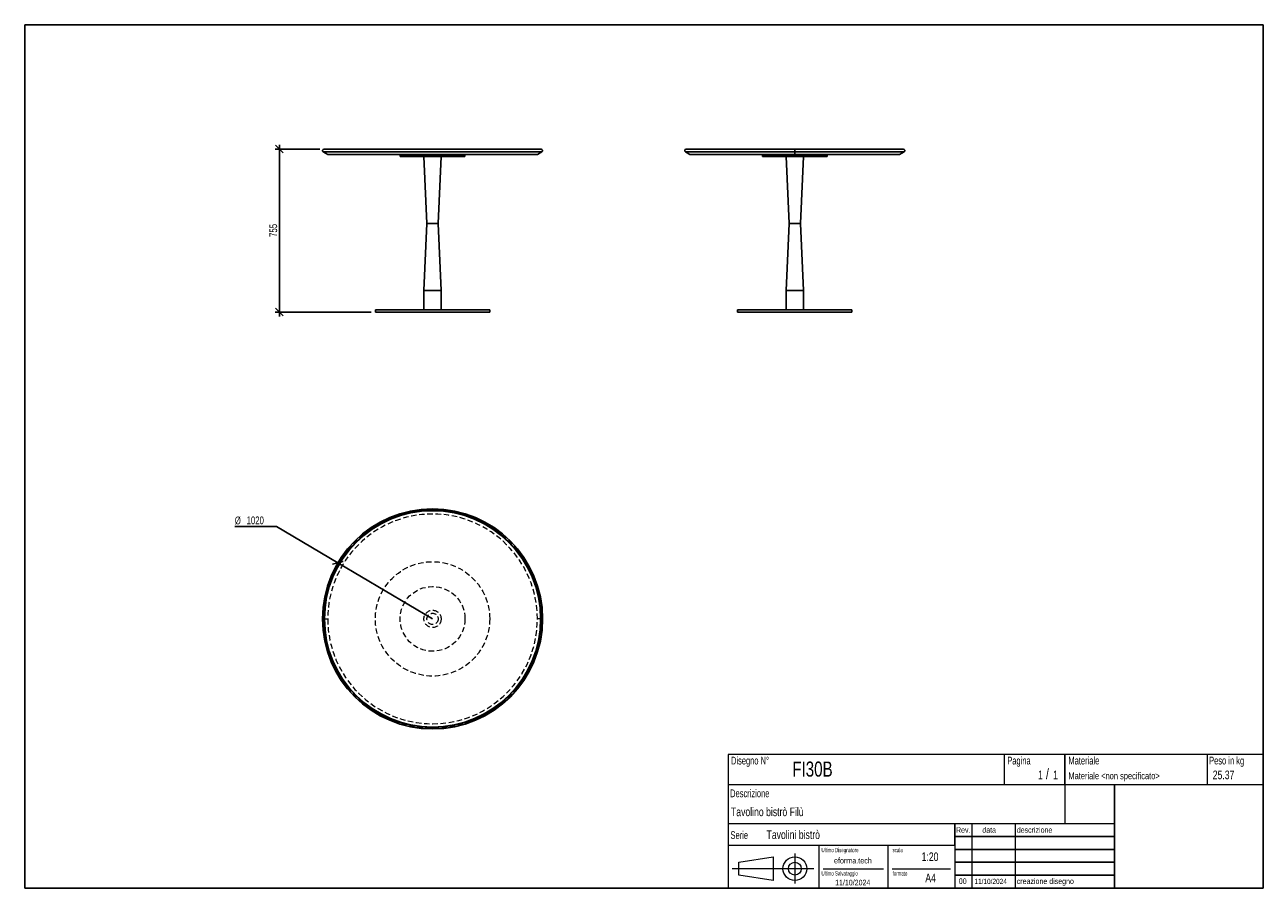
# Model space of a CAD drawing. Header units: millimetres. Extents: x 5 to 292, y 5 to 205.
import ezdxf

# ---------------------------------------------------------------- set-up
doc = ezdxf.new("R2010")
doc.units = ezdxf.units.MM
doc.linetypes.add('HIDDEN', pattern=[1.905, 1.27, -0.635])
doc.layers.add('FORMAT', color=7, linetype='Continuous')
doc.styles.add('SLDTEXTSTYLE0', font='TXT', dxfattribs={"width": 0.605})
doc.styles.add('SLDTEXTSTYLE1', font='TXT', dxfattribs={"width": 0.75})
doc.dimstyles.new('SLDDIMSTYLE0', dxfattribs={"dimtxt": 1.8, "dimasz": 1.8, "dimexe": 0, "dimexo": 0.0625, "dimgap": 0.45, "dimtad": 1, "dimlfac": 20, "dimrnd": 1e-09, "dimzin": 12, "dimdsep": 46, "dimtxsty": 'SLDTEXTSTYLE1', "dimblk1": 'OBLIQUE', "dimblk2": 'OBLIQUE', "dimsah": 1, "dimcen": 0.09, "dimadec": 0, "dimazin": 3, "dimtfac": 1, "dimtmove": 0, "dimatfit": 0, "dimldrblk": 'OBLIQUE', "dimfxl": 0, "dimfrac": 2, "dimtolj": 1, "dimtzin": 12, "dimarcsym": 0})
doc.dimstyles.new('SLDDIMSTYLE1', dxfattribs={"dimtxt": 1.8, "dimasz": 1.8, "dimexe": 0, "dimexo": 0.0625, "dimgap": 0.45, "dimtad": 0, "dimtih": 1, "dimtoh": 1, "dimlfac": 20, "dimrnd": 1e-09, "dimzin": 12, "dimdsep": 46, "dimtxsty": 'SLDTEXTSTYLE1', "dimblk1": 'OBLIQUE', "dimblk2": 'OBLIQUE', "dimsah": 1, "dimcen": 0, "dimadec": 0, "dimazin": 3, "dimtfac": 1, "dimtofl": 0, "dimtmove": 0, "dimatfit": 3, "dimldrblk": 'OBLIQUE', "dimfxl": 0, "dimfrac": 2, "dimtolj": 1, "dimtzin": 12, "dimarcsym": 0})

# ---------------------------------------------------------------- blocks, each defined once
blk = doc.blocks.new('_Oblique')
at = {"color": 0, "linetype": 'ByBlock', "lineweight": -2}
blk.add_line((-0.5, -0.5), (0.5, 0.5), dxfattribs=at)
blk = doc.blocks.new('_D')
at = {"layer": 'FORMAT', "color": 7}
for p, q in [((73.35, 176.21), (63, 176.21)), ((64, 176.21), (64, 177.21)), ((64, 176.21), (64, 138.46)), ((85.25, 138.46), (63, 138.46)), ((64, 138.46), (64, 137.46))]:
    blk.add_line(p, q, dxfattribs=at)
at = {"layer": 'FORMAT', "color": 7, "xscale": 1.8, "yscale": 1.8}
for p, rotation in [((64, 176.21), 270.0000000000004), ((64, 138.46), 90.0000000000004)]:
    blk.add_blockref('_Oblique', p, dxfattribs=dict(at, rotation=rotation))
at = {"layer": 'FORMAT', "color": 7, "insert": (61.68, 155.86), "char_height": 1.8, "attachment_point": 1, "rotation": 90, "style": 'SLDTEXTSTYLE1'}
blk.add_mtext('755', dxfattribs=at)
blk = doc.blocks.new('_D_1')
at = {"layer": 'FORMAT', "color": 7}
for p, q in [((63.31, 88.77), (53.68, 88.77)), ((77.54, 80.36), (63.31, 88.77)), ((99.5, 67.39), (77.54, 80.36))]:
    blk.add_line(p, q, dxfattribs=at)
at = {"layer": 'FORMAT', "color": 7, "xscale": 1.8, "yscale": 1.8, "rotation": 329.4255324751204}
blk.add_blockref('_Oblique', (77.54, 80.36, 25), dxfattribs=at)
at = {"layer": 'FORMAT', "color": 7, "char_height": 1.8, "attachment_point": 1, "style": 'SLDTEXTSTYLE1'}
for s, insert in [('%%c', (53.68, 91.09)), ('1020', (56.4, 91.11))]:
    blk.add_mtext(s, dxfattribs=dict(at, insert=insert))

msp = doc.modelspace()

# ---------------------------------------------------------------- linework, layer by layer
at = {"color": 7, "linetype": 'Continuous', "lineweight": 25}
for p, q in [((124.82248, 175.55429), (74.17248, 175.55429)), ((74.17248, 175.55429), (75.20632, 174.9574)), ((124.64748, 176.2074), (74.34748, 176.2074)), ((124.82248, 175.55429), (123.78863, 174.9574)), ((158.11315, 175.55429), (159.147, 174.9574)), ((183.43815, 175.55429), (158.11315, 175.55429)), ((183.43815, 176.2074), (158.28815, 176.2074)), ((183.43815, 176.2074), (183.43815, 175.55429)), ((208.58815, 176.2074), (183.43815, 176.2074)), ((183.43815, 175.55429), (183.43815, 174.9574)), ((208.76315, 175.55429), (183.43815, 175.55429)), ((207.72931, 174.9574), (208.76315, 175.55429)), ((123.78863, 174.9574), (75.20632, 174.9574)), ((91.99748, 174.9574), (91.99748, 174.7074)), ((91.99748, 174.7074), (91.99748, 174.4574)), ((106.99748, 174.7074), (91.99748, 174.7074)), ((106.99748, 174.4574), (91.99748, 174.4574)), ((97.49748, 174.4574), (98.19748, 158.9574)), ((100.79748, 158.9574), (101.49748, 174.4574)), ((106.99748, 174.7074), (106.99748, 174.9574)), ((106.99748, 174.4574), (106.99748, 174.7074)), ((183.43815, 174.9574), (159.147, 174.9574)), ((175.93815, 174.9574), (175.93815, 174.7074)), ((175.93815, 174.7074), (175.93815, 174.4574)), ((190.93815, 174.7074), (175.93815, 174.7074)), ((175.93815, 174.7074), (183.43815, 174.7074)), ((190.93815, 174.4574), (175.93815, 174.4574)), ((181.43815, 174.4574), (182.13815, 158.9574)), ((207.72931, 174.9574), (183.43815, 174.9574)), ((183.43815, 174.7074), (190.93815, 174.7074)), ((184.73815, 158.9574), (185.43815, 174.4574)), ((190.93815, 174.7074), (190.93815, 174.9574)), ((190.93815, 174.4574), (190.93815, 174.7074)), ((98.19748, 158.9574), (97.49748, 143.4574)), ((100.79748, 158.9574), (98.19748, 158.9574)), ((101.49748, 143.4574), (100.79748, 158.9574)), ((182.13815, 158.9574), (181.43815, 143.4574)), ((184.73815, 158.9574), (182.13815, 158.9574)), ((185.43815, 143.4574), (184.73815, 158.9574)), ((97.49748, 143.4574), (97.49748, 138.9574)), ((101.49748, 143.4574), (97.49748, 143.4574)), ((101.49748, 138.9574), (101.49748, 143.4574)), ((181.43815, 143.4574), (181.43815, 138.9574)), ((185.43815, 143.4574), (181.43815, 143.4574)), ((185.43815, 138.9574), (185.43815, 143.4574)), ((86.24748, 138.9574), (86.24748, 138.4574)), ((112.74748, 138.9574), (86.24748, 138.9574)), ((112.74748, 138.4574), (86.24748, 138.4574)), ((112.74748, 138.4574), (112.74748, 138.9574)), ((170.18815, 138.9574), (170.18815, 138.4574)), ((196.68815, 138.9574), (170.18815, 138.9574)), ((196.68815, 138.4574), (170.18815, 138.4574)), ((196.68815, 138.4574), (196.68815, 138.9574)), ((74.34748, 67.38537), (73.99748, 67.38537)), ((74.44748, 67.38537), (74.39748, 67.38537)), ((124.54748, 67.38537), (124.59748, 67.38537)), ((124.64748, 67.38537), (124.99748, 67.38537))]:
    msp.add_line(p, q, dxfattribs=at)
at = {"color": 7, "linetype": 'HIDDEN', "lineweight": 18}
for p, q in [((73.99748, 67.38537), (74.17248, 67.38537)), ((74.17248, 67.38537), (75.20632, 67.38537)), ((124.82248, 67.38537), (123.78863, 67.38537)), ((124.99748, 67.38537), (124.82248, 67.38537))]:
    msp.add_line(p, q, dxfattribs=at)
for radius in [13.25, 7.5, 2, 1.3]:
    msp.add_circle((99.49748, 67.38537), radius, dxfattribs=at)
at = {"color": 7, "linetype": 'Continuous', "lineweight": 25}
for centre, radius, start, end in [((74.34748, 175.8574), 0.35, 90, 240), ((124.64748, 175.8574), 0.35, 300, 90), ((158.28815, 175.8574), 0.35, 90, 240), ((208.58815, 175.8574), 0.35, 300, 90), ((99.49748, 67.38537), 25.5, 0, 180), ((99.49748, 67.38537), 25.15, 0, 180), ((99.49748, 67.38537), 25.1, 0, 180), ((99.49748, 67.38537), 25.05, 0, 180), ((99.49748, 67.38537), 25.5, 180, 270), ((99.49748, 67.38537), 25.15, 180, 0), ((99.49748, 67.38537), 25.1, 180, 0), ((99.49748, 67.38537), 25.05, 180, 0), ((99.49748, 67.38537), 25.5, 270, 0)]:
    msp.add_arc(centre, radius, start, end, dxfattribs=at)
at = {"color": 7, "linetype": 'HIDDEN', "lineweight": 18}
for radius, start, end in [(25.325, 0, 180), (24.29115, 0, 180), (25.325, 180, 0), (24.29115, 180, 0)]:
    msp.add_arc((99.49748, 67.38537), radius, start, end, dxfattribs=at)
at = {"layer": 'FORMAT', "color": 251, "true_color": 0x484848}
for p, q in [((5, 205), (292, 205)), ((5, 205), (5, 5)), ((292, 205), (292, 5)), ((5, 5), (292, 5))]:
    msp.add_line(p, q, dxfattribs=at)
at = {"layer": 'FORMAT', "color": 251, "lineweight": 18, "true_color": 0x484848}
for p, q in [((292, 36), (168, 36)), ((168, 36), (168, 5)), ((232, 36), (232, 29)), ((279, 36), (279, 29)), ((168, 29), (292, 29)), ((168, 20), (246, 20)), ((224.5, 20), (224.5, 5)), ((234.5, 20), (234.5, 5)), ((246, 20), (257.5, 20)), ((168, 15), (220.5, 15)), ((189, 15), (189, 5)), ((205, 15), (205, 5)), ((220.5, 15), (220.5, 5)), ((170.45232, 11.02842), (178.45232, 12.27842)), ((178.45232, 12.27842), (178.45232, 6.77842)), ((183.46023, 13.04077), (183.46023, 6.06051)), ((187.88291, 9.52842), (168.89345, 9.52842)), ((170.45232, 8.02842), (170.45232, 11.02842)), ((190, 9.5), (204, 9.5)), ((206, 9.5), (219.5, 9.5)), ((178.45232, 6.77842), (170.45232, 8.02842))]:
    msp.add_line(p, q, dxfattribs=at)
at = {"layer": 'FORMAT', "color": 7}
for p, q in [((246, 29), (246, 36)), ((257.5, 20), (257.5, 29)), ((220.5, 15), (220.5, 20)), ((257.5, 5), (257.5, 20)), ((220.5, 17), (257.5, 17)), ((220.5, 14), (257.5, 14)), ((220.5, 11), (257.5, 11)), ((220.5, 8), (257.5, 8)), ((220.5, 5), (257.5, 5))]:
    msp.add_line(p, q, dxfattribs=at)
at = {"layer": 'FORMAT', "color": 7, "lineweight": 18}
msp.add_line((246, 29), (246, 20), dxfattribs=at)
at = {"layer": 'FORMAT', "color": 251, "lineweight": 18, "true_color": 0x484848}
for radius in [2.75, 1.5]:
    msp.add_circle((183.46023, 9.52842), radius, dxfattribs=at)

# ---------------------------------------------------------------- texts
at = {"color": 18, "linetype": 'Continuous', "lineweight": 0, "true_color": 0x060606, "insert": (280.29073, 32.24796), "char_height": 2, "attachment_point": 1, "style": 'SLDTEXTSTYLE1'}
msp.add_mtext('25.37', dxfattribs=at)
at = {"layer": 'FORMAT', "color": 18, "true_color": 0x060606}
for s, insert, char_height, attachment_point, style in [('Disegno N°', (168.65209, 35.46055), 1.8, 1, 'SLDTEXTSTYLE0'), ('Pagina', (232.68578, 35.4642), 1.8, 1, 'SLDTEXTSTYLE0'), ('Materiale', (246.84637, 35.4642), 1.8, 1, 'SLDTEXTSTYLE0'), ('Peso in kg', (279.45834, 35.4642), 1.8, 1, 'SLDTEXTSTYLE0'), ('FI30B', (182.85785, 34.35127), 3.5, 1, 'SLDTEXTSTYLE1'), ('1', (239.82456, 32.24796), 2, 1, 'SLDTEXTSTYLE1'), ('/', (241.64155, 32.74597), 2.5, 1, 'SLDTEXTSTYLE1'), ('1', (243.32047, 32.24796), 2, 1, 'SLDTEXTSTYLE1'), ('Materiale <non specificato>', (246.84637, 31.8349), 1.5875, 1, 'SLDTEXTSTYLE1'), ('Descrizione', (168.45959, 27.87301), 1.8, 1, 'SLDTEXTSTYLE0'), ('Tavolino bistrò Filù', (168.65209, 23.69153), 2, 1, 'SLDTEXTSTYLE1'), ('Serie', (168.54671, 18.20074), 1.8, 1, 'SLDTEXTSTYLE0'), ('Tavolini bistrò', (176.9009, 18.39744), 2, 1, 'SLDTEXTSTYLE1'), ('Rev.', (220.80434, 19.14061), 1.3, 1, 'SLDTEXTSTYLE1'), ('data', (226.90583, 19.14061), 1.3, 1, 'SLDTEXTSTYLE1'), ('descrizione', (234.88928, 19.14061), 1.3, 1, 'SLDTEXTSTYLE1'), ('Ultimo Disegnatore', (189.61829, 14.3444), 1, 1, 'SLDTEXTSTYLE0'), ('scala', (206.10636, 14.3444), 1, 1, 'SLDTEXTSTYLE0'), ('1:20', (212.8317, 13.28812), 2, 1, 'SLDTEXTSTYLE1'), ('Ultimo Salvataggio', (189.61829, 8.93841), 1, 1, 'SLDTEXTSTYLE0'), ('formato', (206.10636, 8.93841), 1, 1, 'SLDTEXTSTYLE0'), ('11/10/2024', (196.86819, 6.95548), 1.3, 2, 'SLDTEXTSTYLE1'), ('A4', (213.69281, 8.39825), 2, 1, 'SLDTEXTSTYLE1'), ('00', (221.45534, 7.2775), 1.3, 1, 'SLDTEXTSTYLE1'), ('11/10/2024', (225.06555, 7.1779), 1.2, 1, 'SLDTEXTSTYLE1'), ('creazione disegno', (234.88928, 7.2775), 1.3, 1, 'SLDTEXTSTYLE1')]:
    msp.add_mtext(s, dxfattribs=dict(at, insert=insert, char_height=char_height, attachment_point=attachment_point, style=style))
at = {"layer": 'FORMAT', "color": 18, "true_color": 0x020202, "insert": (196.90354, 12.06285), "char_height": 1.3229167, "attachment_point": 2, "style": 'SLDTEXTSTYLE1'}
msp.add_mtext('eforma.tech', dxfattribs=at)

# ---------------------------------------------------------------- dimensions: what is measured, and where the dimension line sits
at = {"layer": 'FORMAT', "color": 7}
dim = msp.add_linear_dim(base=(63.99748, 138.4574), p1=(74.34748, 176.2074), p2=(86.24748, 138.4574), angle=90, dimstyle='SLDDIMSTYLE0', dxfattribs=at)
dim.commit()
dim.dimension.update_dxf_attribs({"geometry": '_D', "text_midpoint": (63.99748, 157.85438), "dimtype": 160})
dim = msp.add_radius_dim(center=(99.49748, 67.38537), mpoint=(77.54277, 80.35614), text='%%c1020', dimstyle='SLDDIMSTYLE1', override={"dimpost": '<>'}, dxfattribs=at)
dim.commit()
dim.dimension.update_dxf_attribs({"geometry": '_D_1', "text_midpoint": (57.70179, 90.20933), "dimtype": 164})

doc.saveas('drawing.dxf')
